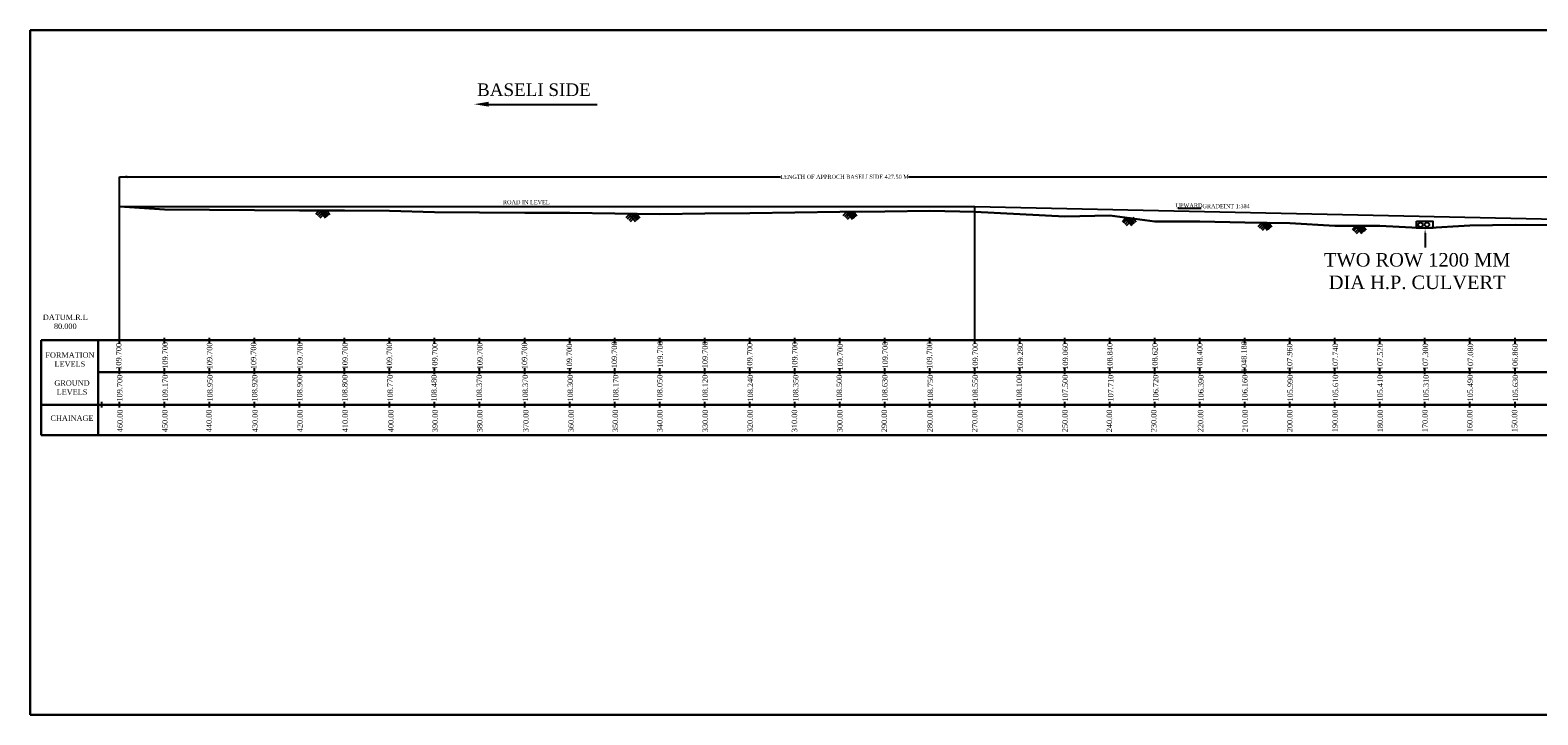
# Model space of a CAD drawing. Header units: millimetres. Extents: x -27872795 to 29991973, y -11755161 to 541449.
# Tile 29 of 37: x -2981399 to -2646470, y -441001 to -288883. Entities that reach past the tile are written whole.
import ezdxf

# ---------------------------------------------------------------- set-up
doc = ezdxf.new("R2010")
doc.units = ezdxf.units.MM
doc.header["$MEASUREMENT"] = 0
doc.styles.get("Standard").update_dxf_attribs({"font": 'times.ttf'})

msp = doc.modelspace()

# ---------------------------------------------------------------- linework, layer by layer
at = {"color": 0, "lineweight": 30, "ltscale": 2000}
for p, q in [((-1967358.5, -288883.5), (-2981398.5, -288883.5)), ((-2981398.5, -288883.5), (-2981398.5, -441000.5)), ((-2978968.9, -372141.9), (-2978968.9, -357773.3)), ((-2978968.9, -357773.3), (-2966263, -357773.3)), ((-2966324.4, -372141.9), (-2966324.4, -357773.3)), ((-2966263, -357773.3), (-2595503.9, -357773.3)), ((-2978968.9, -365780.1), (-2978968.9, -378850.2)), ((-2966324.4, -365780.1), (-2966324.4, -378850.2)), ((-2981398, -441001), (-2981398.5, -441000.5)), ((-2981398, -441001), (-1965278.5, -441001))]:
    msp.add_line(p, q, dxfattribs=at)
at = {"lineweight": 25, "ltscale": 2000}
for p, q in [((-2880121.2, -305424), (-2855460.2, -305424)), ((-2961541.7, -357747.7), (-2961541.7, -321463)), ((-2961541.7, -321463), (-2814719.1, -321463)), ((-2786245.6, -321463), (-2513504.5, -321463)), ((-2961541.7, -328047.7), (-2771541.7, -328047.7)), ((-2771541.7, -357773.3), (-2771541.7, -328047.7)), ((-2771541.7, -328047.7), (-2551541.7, -332888.3)), ((-2917187.3, -328981.1), (-2917961.4, -329811.9)), ((-2916584.8, -328950.7), (-2917654.1, -330098.3)), ((-2915982.4, -328920.2), (-2917346.8, -330384.6)), ((-2917147.8, -328979.1), (-2915822.1, -330607.4)), ((-2915376.3, -328885.9), (-2917039.5, -330670.9)), ((-2916627.6, -328952.8), (-2915496.4, -330342.3)), ((-2916107.4, -328926.6), (-2915170.7, -330077.1)), ((-2915587.2, -328900.3), (-2914845, -329811.9)), ((-2848270.8, -329754.6), (-2849044.9, -330585.4)), ((-2847668.3, -329724.2), (-2848737.6, -330871.8)), ((-2847065.9, -329693.7), (-2848430.3, -331158.1)), ((-2848231.3, -329752.6), (-2846905.6, -331380.9)), ((-2846459.8, -329659.4), (-2848123, -331444.4)), ((-2847711.1, -329726.3), (-2846579.9, -331115.8)), ((-2847190.9, -329700.1), (-2846254.2, -330850.6)), ((-2846670.7, -329673.8), (-2845928.5, -330585.4)), ((-2800063.8, -329269.1), (-2800837.9, -330099.9)), ((-2799461.3, -329238.7), (-2800530.6, -330386.3)), ((-2798858.9, -329208.2), (-2800223.3, -330672.6)), ((-2800024.3, -329267.1), (-2798698.6, -330895.4)), ((-2798252.8, -329173.9), (-2799916, -330958.9)), ((-2799504.1, -329240.8), (-2798372.9, -330630.3)), ((-2798983.9, -329214.6), (-2798047.2, -330365.1)), ((-2798463.7, -329188.3), (-2797721.5, -330099.9)), ((-2738058.3, -330636.1), (-2738832.4, -331466.9)), ((-2737455.8, -330605.7), (-2738525.1, -331753.3)), ((-2736853.4, -330575.2), (-2738217.8, -332039.6)), ((-2738018.8, -330634.1), (-2736693.1, -332262.4)), ((-2736247.3, -330540.9), (-2737910.5, -332325.9)), ((-2737498.6, -330607.8), (-2736367.4, -331997.3)), ((-2736978.4, -330581.6), (-2736041.7, -331732.1)), ((-2736458.2, -330555.3), (-2735716, -331466.9)), ((-2707882.8, -331730.1), (-2708656.9, -332560.9)), ((-2707280.3, -331699.7), (-2708349.6, -332847.3)), ((-2706677.9, -331669.2), (-2708042.3, -333133.6)), ((-2707843.3, -331728.1), (-2706517.6, -333356.4)), ((-2706071.8, -331634.9), (-2707735, -333419.9)), ((-2707323.1, -331701.8), (-2706191.9, -333091.3)), ((-2706802.9, -331675.6), (-2705866.2, -332826.1)), ((-2706282.7, -331649.3), (-2705540.5, -332560.9)), ((-2686954.8, -332416.1), (-2687728.9, -333246.9)), ((-2686352.3, -332385.7), (-2687421.6, -333533.3)), ((-2685749.9, -332355.2), (-2687114.3, -333819.6)), ((-2686915.3, -332414.1), (-2685589.6, -334042.4)), ((-2685143.8, -332320.9), (-2686807, -334105.9)), ((-2686395.1, -332387.8), (-2685263.9, -333777.3)), ((-2685874.9, -332361.6), (-2684938.2, -333512.1)), ((-2685354.7, -332335.3), (-2684612.5, -333246.9)), ((-2671517.7, -334022.9), (-2671517.7, -337153.6))]:
    msp.add_line(p, q, dxfattribs=at)
at = {"color": 1, "lineweight": 30, "ltscale": 2000}
for p, q in [((-2951541.7, -328702.8), (-2961541.7, -328047.7)), ((-2941541.7, -328823.3), (-2951541.7, -328702.8)), ((-2931541.7, -328853.3), (-2941541.7, -328823.3)), ((-2921541.7, -328973.3), (-2931541.7, -328853.3)), ((-2911541.7, -328973.3), (-2921541.7, -328973.3)), ((-2901541.7, -329003.3), (-2911541.7, -328973.3)), ((-2891541.7, -329293.3), (-2901541.7, -329003.3)), ((-2881541.7, -329403.3), (-2891541.7, -329293.3)), ((-2871541.7, -329502.8), (-2881541.7, -329403.3)), ((-2861541.7, -329433.3), (-2871541.7, -329502.8)), ((-2851541.7, -329603.3), (-2861541.7, -329433.3)), ((-2841541.7, -329773.3), (-2851541.7, -329603.3)), ((-2831541.7, -329653.3), (-2841541.7, -329773.3)), ((-2821541.7, -329533.3), (-2831541.7, -329653.3)), ((-2811541.7, -329423.3), (-2821541.7, -329533.3)), ((-2801541.7, -329273.3), (-2811541.7, -329423.3)), ((-2791541.7, -329143.3), (-2801541.7, -329273.3)), ((-2781541.7, -329023.3), (-2791541.7, -329143.3)), ((-2771541.7, -329272.2), (-2781541.7, -329023.3)), ((-2761541.7, -329772.8), (-2771541.7, -329272.2)), ((-2751541.7, -330273.3), (-2761541.7, -329772.8)), ((-2741541.7, -330063.3), (-2751541.7, -330273.3)), ((-2731541.7, -331383.3), (-2741541.7, -330063.3)), ((-2721541.7, -331383.3), (-2731541.7, -331383.3)), ((-2711541.7, -331613.3), (-2721541.7, -331383.3)), ((-2701541.7, -331783.3), (-2711541.7, -331613.3)), ((-2691541.7, -332363.3), (-2701541.7, -331783.3)), ((-2681541.7, -332363.3), (-2691541.7, -332363.3)), ((-2671541.7, -332897.5), (-2681541.7, -332363.3)), ((-2661541.7, -332283.3), (-2671541.7, -332897.5)), ((-2651541.7, -332143.3), (-2661541.7, -332283.3)), ((-2641541.7, -332223.3), (-2651541.7, -332143.3))]:
    msp.add_line(p, q, dxfattribs=at)
at = {"color": 2, "lineweight": 25, "ltscale": 2}
msp.add_line((-2721241.4, -328524.1), (-2726341.4, -328524.1), dxfattribs=at)
at = {"color": 5, "lineweight": 25, "ltscale": 2000}
msp.add_line((-2971541.7, -357773.3), (-2971541.7, -357748.4), dxfattribs=at)
for p, q in [((-2961541.7, -358509.5), (-2961541.7, -357236)), ((-2951541.7, -358509.5), (-2951541.7, -357236)), ((-2941541.7, -358509.5), (-2941541.7, -357236)), ((-2931541.7, -358509.5), (-2931541.7, -357236)), ((-2921541.7, -358509.5), (-2921541.7, -357236)), ((-2911541.7, -358509.5), (-2911541.7, -357236)), ((-2901541.7, -358509.5), (-2901541.7, -357236)), ((-2891541.7, -358509.5), (-2891541.7, -357236)), ((-2881541.7, -358509.5), (-2881541.7, -357236)), ((-2871541.7, -358509.5), (-2871541.7, -357236)), ((-2871541.7, -358509.5), (-2871541.7, -357236)), ((-2861541.7, -358509.5), (-2861541.7, -357236)), ((-2851541.7, -358509.5), (-2851541.7, -357236)), ((-2841541.7, -358509.5), (-2841541.7, -357236)), ((-2831541.7, -358509.5), (-2831541.7, -357236)), ((-2821541.7, -358509.5), (-2821541.7, -357236)), ((-2811541.7, -358509.5), (-2811541.7, -357236)), ((-2801541.7, -358509.5), (-2801541.7, -357236)), ((-2791541.7, -358509.5), (-2791541.7, -357236)), ((-2781541.7, -358509.5), (-2781541.7, -357236)), ((-2771541.7, -358509.5), (-2771541.7, -357236)), ((-2761541.7, -358509.5), (-2761541.7, -357236)), ((-2751541.7, -358509.5), (-2751541.7, -357236)), ((-2741541.7, -358509.5), (-2741541.7, -357236)), ((-2731541.7, -358509.5), (-2731541.7, -357236)), ((-2721541.7, -358509.5), (-2721541.7, -357236)), ((-2711541.7, -358509.5), (-2711541.7, -357236)), ((-2701541.7, -358509.5), (-2701541.7, -357236)), ((-2691541.7, -358509.5), (-2691541.7, -357236)), ((-2681541.7, -358509.5), (-2681541.7, -357236)), ((-2671541.7, -358509.5), (-2671541.7, -357236)), ((-2661541.7, -358509.5), (-2661541.7, -357236)), ((-2651541.7, -358509.5), (-2651541.7, -357236)), ((-2961541.7, -365276.5), (-2961541.7, -364003)), ((-2951541.7, -365276.5), (-2951541.7, -364003)), ((-2941541.7, -365276.5), (-2941541.7, -364003)), ((-2931541.7, -365276.5), (-2931541.7, -364003)), ((-2921541.7, -365276.5), (-2921541.7, -364003)), ((-2911541.7, -365276.5), (-2911541.7, -364003)), ((-2901541.7, -365276.5), (-2901541.7, -364003)), ((-2891541.7, -365276.5), (-2891541.7, -364003)), ((-2881541.7, -365276.5), (-2881541.7, -364003)), ((-2871541.7, -365276.5), (-2871541.7, -364003)), ((-2861541.7, -365276.5), (-2861541.7, -364003)), ((-2851541.7, -365276.5), (-2851541.7, -364003)), ((-2841541.7, -365276.5), (-2841541.7, -364003)), ((-2831541.7, -365276.5), (-2831541.7, -364003)), ((-2821541.7, -365276.5), (-2821541.7, -364003)), ((-2811541.7, -365276.5), (-2811541.7, -364003)), ((-2801541.7, -365276.5), (-2801541.7, -364003)), ((-2791541.7, -365276.5), (-2791541.7, -364003)), ((-2781541.7, -365276.5), (-2781541.7, -364003)), ((-2771541.7, -365276.5), (-2771541.7, -364003)), ((-2761541.7, -365276.5), (-2761541.7, -364003)), ((-2761541.7, -365276.5), (-2761541.7, -364003)), ((-2751541.7, -365276.5), (-2751541.7, -364003)), ((-2741541.7, -365276.5), (-2741541.7, -364003)), ((-2731541.7, -365276.5), (-2731541.7, -364003)), ((-2721541.7, -365276.5), (-2721541.7, -364003)), ((-2711541.7, -365276.5), (-2711541.7, -364003)), ((-2701541.7, -365276.5), (-2701541.7, -364003)), ((-2691541.7, -365276.5), (-2691541.7, -364003)), ((-2681541.7, -365276.5), (-2681541.7, -364003)), ((-2671541.7, -365276.5), (-2671541.7, -364003)), ((-2661541.7, -365276.5), (-2661541.7, -364003)), ((-2661541.7, -365276.5), (-2661541.7, -364003)), ((-2651541.7, -365276.5), (-2651541.7, -364003)), ((-2978968.9, -365780.1), (-2978968.9, -375809)), ((-2978968.9, -365780.1), (-2978968.9, -375809)), ((-2966324.4, -365780.1), (-2966324.4, -375809)), ((-2966324.4, -365780.1), (-2966324.4, -375809)), ((-2965449.2, -372741), (-2965449.2, -371467.5)), ((-2961541.7, -372741), (-2961541.7, -371467.5)), ((-2951541.7, -372741), (-2951541.7, -371467.5)), ((-2941541.7, -372741), (-2941541.7, -371467.5)), ((-2931541.7, -372741), (-2931541.7, -371467.5)), ((-2921541.7, -372741), (-2921541.7, -371467.5)), ((-2911541.7, -372741), (-2911541.7, -371467.5)), ((-2901541.7, -372741), (-2901541.7, -371467.5)), ((-2891541.7, -372741), (-2891541.7, -371467.5)), ((-2881541.7, -372741), (-2881541.7, -371467.5)), ((-2871541.7, -372741), (-2871541.7, -371467.5)), ((-2861541.7, -372741), (-2861541.7, -371467.5)), ((-2851541.7, -372741), (-2851541.7, -371467.5)), ((-2841541.7, -372741), (-2841541.7, -371467.5)), ((-2831541.7, -372741), (-2831541.7, -371467.5)), ((-2821541.7, -372741), (-2821541.7, -371467.5)), ((-2811541.7, -372741), (-2811541.7, -371467.5)), ((-2801541.7, -372741), (-2801541.7, -371467.5)), ((-2791541.7, -372741), (-2791541.7, -371467.5)), ((-2781541.7, -372741), (-2781541.7, -371467.5)), ((-2771541.7, -372741), (-2771541.7, -371467.5)), ((-2761541.7, -372741), (-2761541.7, -371467.5)), ((-2751541.7, -372741), (-2751541.7, -371467.5)), ((-2741541.7, -372741), (-2741541.7, -371467.5)), ((-2731541.7, -372741), (-2731541.7, -371467.5)), ((-2721541.7, -372741), (-2721541.7, -371467.5)), ((-2711541.7, -372741), (-2711541.7, -371467.5)), ((-2701541.7, -372741), (-2701541.7, -371467.5)), ((-2691541.7, -372741), (-2691541.7, -371467.5)), ((-2681541.7, -372741), (-2681541.7, -371467.5)), ((-2671541.7, -372741), (-2671541.7, -371467.5)), ((-2661541.7, -372741), (-2661541.7, -371467.5)), ((-2651541.7, -372741), (-2651541.7, -371467.5))]:
    msp.add_line(p, q)
at = {"color": 0, "lineweight": 25, "ltscale": 2000}
msp.add_line((-2961541.7, -357773.3), (-2961541.7, -357747.7), dxfattribs=at)
at = {"lineweight": 25, "ltscale": 2000}
msp.add_lwpolyline([(-2673439, -331350.6), (-2669803, -331350.6), (-2669803, -332870.6), (-2673439, -332870.6)], close=True, dxfattribs=at)
at = {"lineweight": 30}
for points in [[(-2966263, -364865.4), (-2574704.5, -364865.4), (-2569704.5, -364865.4), (-2564704.5, -364865.4), (-2554704.5, -364865.4), (-2544704.5, -364865.4), (-2534704.5, -364865.4), (-2524704.5, -364865.4), (-2514704.5, -364865.4), (-1968815, -364865.4)], [(-2978968.9, -372122.1), (-2966324.4, -372122.1)], [(-2966263, -372122.1), (-2574444.5, -372122.1), (-2569444.5, -372122.1), (-2564444.5, -372122.1), (-2554444.5, -372122.1), (-2544444.5, -372122.1), (-2534444.5, -372122.1), (-2524444.5, -372122.1), (-2514444.5, -372122.1), (-1968815, -372122.1)]]:
    msp.add_lwpolyline(points, dxfattribs=at)
at = {"color": 0, "lineweight": 30, "ltscale": 2000}
for points in [[(-2978968.9, -378850.2), (-2966324.4, -378850.2)], [(-2966263, -378850.2), (-2595369.8, -378850.2)]]:
    msp.add_lwpolyline(points, dxfattribs=at)
at = {"lineweight": 25, "ltscale": 2000}
for centre in [(-2672530, -332149.6), (-2671097.5, -332105.6)]:
    msp.add_circle(centre, 500, dxfattribs=at)
at = {"ltscale": 2000}
msp.add_solid([(-2879577.2, -304796.7), (-2879577.2, -305863.3), (-2882777.2, -305330)], dxfattribs=at)
at = {"lineweight": 25, "ltscale": 2}
msp.add_solid([(-2959835.5, -321173.9), (-2959835.5, -321781.4), (-2961658, -321477.6)], dxfattribs=at)
at = {"color": 2, "lineweight": 25, "ltscale": 2}
msp.add_solid([(-2726341.4, -328449.1), (-2726341.4, -328599.1), (-2726791.4, -328524.1)], dxfattribs=at)
at = {"lineweight": 25, "ltscale": 2000}
msp.add_solid([(-2671320.3, -334209.5), (-2671703.6, -334209.5), (-2671512, -333059.5)], dxfattribs=at)

# ---------------------------------------------------------------- texts
for s, insert, char_height, width, attachment_point in [('BASELI SIDE', (-2882121.8, -300713.4), 2800, 276358.023, 1), ('TWO ROW 1200 MM DIA H.P. CULVERT', (-2673271.4, -338405.9), 3000, 48833.486, 2), (' DATUM.R.L 80.000', (-2973591.3, -352063.3), 1200, 7009.052, 2), ('FORMATION LEVELS', (-2972571.3, -360461.8), 1200, 7009.052, 2), ('{\\fTimes New Roman|b0|i0|c0|p18;GROUND LEVELS}', (-2972100.3, -366680.8), 1200, 9755.966, 2), ('{\\fTimes New Roman|b0|i0|c0|p18;GROUND LEVELS}', (-2972100.3, -366680.8), 1200, 9755.966, 2), ('{\\fTimes New Roman|b0|i0|c0|p18;GROUND LEVELS}', (-2972100.3, -366680.8), 1200, 9755.966, 2), ('{\\fTimes New Roman|b0|i0|c0|p18;CHAINAGE}', (-2972100.3, -374482), 1200, 9755.966, 2)]:
    msp.add_mtext(s, dxfattribs=dict(insert=insert, char_height=char_height, width=width, attachment_point=attachment_point))
at = {"color": 2, "char_height": 900, "attachment_point": 2, "rotation": 0.054116}
for s, insert, width in [('LENGTH OF APPROCH BASELI SIDE 427.50 M ', (-2800482.8, -321016.2), 27873.47), ('ROAD IN LEVEL ', (-2871187.5, -326654.4), 22579.716), ('UPWARD ', (-2723958.8, -327373.7), 22579.716), ('GRADEINT 1:384 ', (-2715729.8, -327540.7), 22579.716)]:
    msp.add_mtext(s, dxfattribs=dict(at, insert=insert, width=width))
at = {"char_height": 1200, "width": 9755.966, "attachment_point": 2, "rotation": 90}
for s, insert in [('109.700', (-2952034.3, -361138.6)), ('109.700', (-2932377.3, -361219.6)), ('109.700', (-2922075.8, -361219.6)), ('109.700', (-2872185.3, -361225.1)), ('109.700', (-2852217.8, -361019.6)), ('109.700', (-2842038.3, -360938.6)), ('109.700', (-2832083.3, -361022.1)), ('109.700', (-2812148.3, -361142.6)), ('109.700', (-2792081.8, -361075.1)), ('109.700', (-2782211.3, -361166.6)), ('1048.180', (-2712336.8, -361435.1)), ('109.700', (-2962333.3, -361349.1)), ('109.700', (-2942149.3, -361260.1)), ('109.700', (-2912044.8, -361264.1)), ('109.700', (-2902190.8, -361264.1)), ('109.700', (-2892109.8, -361344.1)), ('109.700', (-2882093.3, -361262.6)), ('109.700', (-2862209.8, -361510.1)), ('109.700', (-2822148.3, -361347.6)), ('109.700', (-2802050.3, -361509.1)), ('109.700', (-2772067.3, -361349.1)), ('109.280', (-2762033.8, -361349.1)), ('109.060', (-2752045.3, -361349.1)), ('108.840', (-2742132.8, -361349.1)), ('108.620', (-2732139.8, -361349.1)), ('108.400', (-2722166.3, -361349.1)), ('107.960', (-2702210.8, -361435.1)), ('107.740', (-2692058.8, -361435.1)), ('107.520', (-2682112.3, -361435.1)), ('107.300', (-2672046.3, -361435.1)), ('107.080', (-2662039.8, -361435.1)), ('106.860', (-2652124.8, -361435.1)), ('109.700', (-2962119.3, -368416.1)), ('109.170', (-2952004.8, -368416.1)), ('108.950', (-2942051.3, -368416.1)), ('108.920', (-2932132.3, -368416.1)), ('108.900', (-2922125.3, -368416.1)), ('108.800', (-2912100.3, -368416.1)), ('108.770', (-2902039.3, -368416.1)), ('108.480', (-2892284.3, -368416.1)), ('108.370', (-2882223.3, -368416.1)), ('108.370', (-2872015.3, -368416.1)), ('108.300', (-2862018.8, -368416.1)), ('108.170', (-2851918.3, -368416.1)), ('108.050', (-2842125.8, -368416.1)), ('108.120', (-2832067.8, -368416.1)), ('108.240', (-2822004.8, -368416.1)), ('108.350', (-2811956.3, -368416.1)), ('108.500', (-2802241.3, -368416.1)), ('108.630', (-2792140.8, -368416.1)), ('108.750', (-2782020.3, -368416.1)), ('108.550', (-2772073.8, -368416.1)), ('108.100', (-2762281.8, -368416.1)), ('107.500', (-2752077.8, -368416.1)), ('107.710', (-2741977.3, -368416.1)), ('106.720', (-2731967.8, -368416.1)), ('106.390', (-2721907.8, -368416.1)), ('106.160', (-2712156.8, -368416.1)), ('105.990', (-2702095.8, -368416.1)), ('105.610', (-2692028.8, -368416.1)), ('105.410', (-2682128.3, -368416.1)), ('105.310', (-2671920.3, -368416.1)), ('105.490', (-2662101.3, -368416.1)), ('105.630', (-2652065.3, -368416.1)), ('460.00 ', (-2962049, -375691.4)), ('450.00 ', (-2952074, -375691.4)), ('440.00 ', (-2942274.5, -375691.4)), ('430.00 ', (-2932047.5, -375691.4)), ('420.00 ', (-2922072.5, -375691.4)), ('410.00 ', (-2912039.5, -375691.4)), ('400.00 ', (-2901875, -375691.4)), ('390.00 ', (-2892044.5, -375691.4)), ('380.00 ', (-2882113, -375691.4)), ('370.00 ', (-2871877, -375691.4)), ('360.00 ', (-2861844, -375691.4)), ('350.00 ', (-2852013.5, -375691.4)), ('340.00 ', (-2842113, -375691.4)), ('330.00 ', (-2832043.5, -375691.4)), ('320.00 ', (-2822070.5, -375691.4)), ('310.00 ', (-2812212.5, -375691.4)), ('300.00 ', (-2802125, -375691.4)), ('290.00 ', (-2792267, -375691.4)), ('280.00 ', (-2782120.5, -375691.4)), ('270.00 ', (-2772180.5, -375691.4)), ('260.00 ', (-2762078.5, -375691.4)), ('250.00 ', (-2752128.5, -375691.4)), ('240.00 ', (-2742251, -375691.4)), ('230.00 ', (-2732388.5, -375691.4)), ('220.00 ', (-2722004.5, -375691.4)), ('210.00 ', (-2712107.5, -375691.4)), ('200.00 ', (-2702183.5, -375691.4)), ('190.00 ', (-2692127, -375691.4)), ('180.00 ', (-2682099, -375691.4)), ('170.00 ', (-2672142, -375691.4)), ('160.00 ', (-2662202, -375691.4)), ('150.00 ', (-2652249, -375691.4))]:
    msp.add_mtext(s, dxfattribs=dict(at, insert=insert))

doc.saveas('drawing.dxf')
